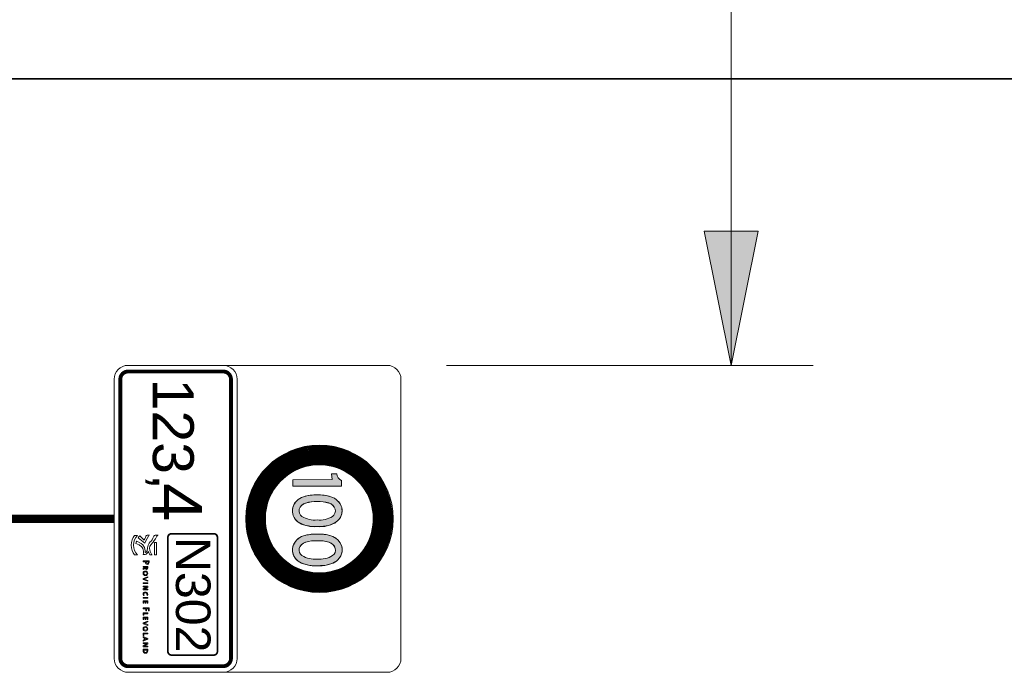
# Model space of a CAD drawing. Header units: metres. Extents: x -699 to 2316, y -1199 to 781.
# Tile 160 of 256: x -8.92 to -6.51, y -89.22 to -87.63. Entities that reach past the tile are written whole.
import ezdxf

# ---------------------------------------------------------------- set-up
doc = ezdxf.new("R2010")
doc.units = ezdxf.units.M
doc.header["$PDMODE"] = 1
for name, color, linetype, lineweight in [('B-WE-VW-VERKEERSTEKEN_BORD-G', 7, 'Continuous', 18), ('N-WE-VH-KANTVERHARDING-G', 210, 'Continuous', 35), ('X-XX-AL-AANPIJLING-M-100', 7, 'Continuous', 18)]:
    doc.layers.add(name, color=color, linetype=linetype, lineweight=lineweight)
doc.styles.add('ariel', font='arial.ttf')
doc.styles.add('NLCS-ISO Standaard', font='NLCS-ISO.ttf')
doc.dimstyles.new('NLCS-M100-T25-Pijl-A', dxfattribs={"dimtxt": 0.25, "dimasz": 0.1875, "dimexe": 0.2, "dimexo": 0.2, "dimgap": 0.06999999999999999, "dimtad": 1, "dimlfac": -1, "dimzin": 0, "dimdsep": 46, "dimtxsty": 'NLCS-ISO Standaard', "dimblk": 'Pijl', "dimblk1": 'Pijl', "dimblk2": 'Pijl', "dimcen": 2.5, "dimdle": 2, "dimclrd": 256, "dimclre": 256, "dimclrt": 256, "dimadec": 0, "dimazin": 0, "dimtfac": 1, "dimtofl": 0, "dimtmove": 0, "dimatfit": 3, "dimldrblk": 'Pijl', "dimfxl": 1, "dimtolj": 1, "dimtzin": 0, "dimlwd": 18, "dimlwe": 18, "dimarcsym": 0})

# ---------------------------------------------------------------- blocks, each defined once
blk = doc.blocks.new('Pijl')
h = blk.add_hatch(color=256)
h.paths.add_polyline_path([(2.220446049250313e-16, 0), (-1.75, 0.352142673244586), (-1.749922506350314, 1.310063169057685e-14)])
h.paths.add_polyline_path([(-1.749922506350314, 1.310063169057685e-14), (-1.749845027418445, -0.3520757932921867), (0, 0)])
for p, q in [((0, 0), (-1.75, 0.352142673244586)), ((-1.75, 0.352142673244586), (-1.749845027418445, -0.3520757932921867)), ((-1.901878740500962, 1.4210854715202e-14), (0, 0)), ((0, 0), (-1.749845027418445, -0.3520757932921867))]:
    blk.add_line(p, q)
blk = doc.blocks.new('*D81')
at = {"layer": 'Defpoints', "color": 0, "transparency": 16777216}
for p in [(-7.178245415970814, -86.97430228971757), (-7.178245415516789, -86.97430228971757), (-8.073072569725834, -88.47430228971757)]:
    blk.add_point(p, dxfattribs=at)
at = {"layer": 'X-XX-AL-AANPIJLING-M-100', "lineweight": 18, "transparency": 16777216}
for p, q in [((-7.178245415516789, -86.97430228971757), (-7.178245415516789, -86.09680228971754)), ((-7.178245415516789, -88.28680228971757), (-7.178245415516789, -87.16180228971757)), ((-7.873072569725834, -88.47430228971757), (-6.978245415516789, -88.47430228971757))]:
    blk.add_line(p, q, dxfattribs=at)
at = {"layer": 'X-XX-AL-AANPIJLING-M-100', "lineweight": 18, "transparency": 16777216, "xscale": 0.1875, "yscale": 0.1875, "zscale": 0.1875}
for p, rotation in [((-7.178245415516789, -86.97430228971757), 90), ((-7.178245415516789, -88.47430228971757), 270)]:
    blk.add_blockref('Pijl', p, dxfattribs=dict(at, rotation=rotation))
at = {"layer": 'X-XX-AL-AANPIJLING-M-100', "transparency": 16777216, "insert": (-7.373245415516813, -86.41680228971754), "char_height": 0.25, "attachment_point": 5, "rotation": 90, "style": 'NLCS-ISO Standaard'}
blk.add_mtext('\\A1;1.50', dxfattribs=at)
blk = doc.blocks.new('Logo_PFL_Contour_HBBORD')
at = {"layer": 'B-WE-VW-VERKEERSTEKEN_BORD-G', "color": 8, "lineweight": 5}
for points in [[(-0.06342718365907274, -0.0162602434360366), (-0.04818596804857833, -0.0162602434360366), (-0.04818596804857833, -0.01382874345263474), (-0.06342718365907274, -0.01382874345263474), (-0.06342718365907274, -0.0162602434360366)], [(0.01753569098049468, -0.02383310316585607), (0.01753569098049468, -0.0261479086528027), (0.02006202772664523, -0.0261479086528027), (0.02006202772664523, -0.02692982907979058), (0.01753569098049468, -0.02692982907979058), (0.01753569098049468, -0.03016442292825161), (0.01656344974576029, -0.03016442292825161), (0.01656344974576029, -0.02302968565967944), (0.02019960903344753, -0.02302968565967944), (0.02019960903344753, -0.02383310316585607), (0.01753569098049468, -0.02383310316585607)], [(-0.01421348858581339, -0.03016442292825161), (-0.01421348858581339, -0.02466804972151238), (-0.0132521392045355, -0.02466804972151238), (-0.0132521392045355, -0.03016442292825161), (-0.01421348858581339, -0.03016442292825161)], [(0.003684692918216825, -0.03016442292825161), (0.003684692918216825, -0.02466804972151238), (0.004646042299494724, -0.02466804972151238), (0.004646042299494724, -0.03016442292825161), (0.003684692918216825, -0.03016442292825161)], [(0.007635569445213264, -0.03016442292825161), (0.007635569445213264, -0.02466804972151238), (0.01074261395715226, -0.02466804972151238), (0.01074261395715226, -0.02541844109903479), (0.008596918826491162, -0.02541844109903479), (0.008596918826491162, -0.02697224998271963), (0.01063713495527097, -0.02697224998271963), (0.01063713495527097, -0.02770143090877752), (0.008596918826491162, -0.02770143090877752), (0.008596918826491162, -0.02939253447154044), (0.01074261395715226, -0.02939253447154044), (0.01074261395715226, -0.03016442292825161), (0.007635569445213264, -0.03016442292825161)], [(0.02257575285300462, -0.03016442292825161), (0.02257575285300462, -0.02466804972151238), (0.02353710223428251, -0.02466804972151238), (0.02353710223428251, -0.02933979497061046), (0.02550336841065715, -0.02933979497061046), (0.02550336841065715, -0.03016442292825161), (0.02257575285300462, -0.03016442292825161)], [(0.02770065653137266, -0.03016442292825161), (0.02770065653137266, -0.02466804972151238), (0.03080770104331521, -0.02466804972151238), (0.03080770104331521, -0.02541844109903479), (0.02866200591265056, -0.02541844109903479), (0.02866200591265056, -0.02697224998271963), (0.03070222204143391, -0.02697224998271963), (0.03070222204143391, -0.02770143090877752), (0.02866200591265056, -0.02770143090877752), (0.02866200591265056, -0.02939253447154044), (0.03080770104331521, -0.02939253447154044), (0.03080770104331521, -0.03016442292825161), (0.02770065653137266, -0.03016442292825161)], [(0.04725841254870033, -0.03016442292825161), (0.04725841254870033, -0.02466804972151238), (0.04821976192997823, -0.02466804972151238), (0.04821976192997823, -0.02933979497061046), (0.05018602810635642, -0.02933979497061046), (0.05018602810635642, -0.03016442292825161), (0.04725841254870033, -0.03016442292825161)], [(0.05589221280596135, -0.03016442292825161), (0.0554588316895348, -0.02901217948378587), (0.05301733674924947, -0.02901217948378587), (0.05258395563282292, -0.03016442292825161), (0.05161171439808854, -0.03016442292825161), (0.0537465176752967, -0.02466804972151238), (0.05484602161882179, -0.02466804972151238), (0.05695961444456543, -0.03016442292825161), (0.05589221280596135, -0.03016442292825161)]]:
    blk.add_lwpolyline(points, dxfattribs=at)
for points, knots in [([(-0.0621237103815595, -0.03897067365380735), (-0.06336299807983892, -0.03873523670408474), (-0.06422988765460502, -0.03844129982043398), (-0.06523806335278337, -0.03813086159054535), (-0.06523806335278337, -0.03813086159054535), (-0.06264960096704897, -0.03348679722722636), (-0.06264960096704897, -0.03348679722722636), (-0.06264960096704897, -0.03348679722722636), (-0.05968787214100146, -0.02777610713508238), (-0.05344172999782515, -0.02784243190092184), (-0.05285217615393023, -0.02784940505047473), (-0.05123874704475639, -0.02796188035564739), (-0.05123874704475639, -0.02796188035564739), (-0.05123874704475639, -0.02796188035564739), (-0.05085152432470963, -0.02519811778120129), (-0.05682556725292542, -0.02491818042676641), (-0.06182544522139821, -0.02468444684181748), (-0.06400139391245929, -0.02164250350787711), (-0.06523457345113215, -0.02043636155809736), (-0.06667619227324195, -0.01902698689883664), (-0.07078040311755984, -0.01722695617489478), (-0.07124960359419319, -0.01703857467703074), (-0.07181648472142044, -0.01682661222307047), (-0.07223074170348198, -0.01621180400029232), (-0.07223074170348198, -0.01557863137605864), (-0.07223074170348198, -0.01557863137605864), (-0.07223074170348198, -0.01207880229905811), (-0.07223074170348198, -0.01207880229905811), (-0.07223074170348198, -0.01271367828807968), (-0.07187142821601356, -0.0131236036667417), (-0.07124786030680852, -0.01339044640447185), (-0.0708580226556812, -0.01358319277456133), (-0.06550841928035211, -0.0165318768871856), (-0.06399528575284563, -0.01787577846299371), (-0.06261384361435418, -0.01910198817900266), (-0.06013701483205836, -0.0224579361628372), (-0.05643747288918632, -0.02245442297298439), (-0.05643747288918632, -0.02245442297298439), (-0.05613833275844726, -0.02245442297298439), (-0.05613833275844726, -0.02245442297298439), (-0.05442112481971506, -0.02245005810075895), (-0.05080704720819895, -0.02110961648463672), (-0.04909681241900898, -0.02022966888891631), (-0.04883430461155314, -0.02010841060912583), (-0.04833545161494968, -0.01988165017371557), (-0.04819504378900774, -0.01938192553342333), (-0.04819504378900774, -0.01938192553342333), (-0.0481932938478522, -0.02162855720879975), (-0.0481932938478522, -0.02162855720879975), (-0.0481932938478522, -0.02222505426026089), (-0.04856917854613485, -0.02229744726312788), (-0.04908547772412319, -0.02252942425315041), (-0.05005265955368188, -0.02302744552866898), (-0.0522748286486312, -0.02402423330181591), (-0.0522748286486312, -0.02402423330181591), (-0.05205941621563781, -0.02410013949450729), (-0.0519547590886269, -0.02414549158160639), (-0.0517925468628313, -0.0242187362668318), (-0.04909768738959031, -0.02554698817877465), (-0.04885872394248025, -0.02801857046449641), (-0.04885872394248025, -0.02801857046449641), (-0.04885872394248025, -0.02801857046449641), (-0.04871307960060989, -0.03016310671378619), (-0.04871307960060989, -0.03016310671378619), (-0.04871307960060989, -0.03016310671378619), (-0.05103031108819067, -0.0296790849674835), (-0.05290275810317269, -0.0296790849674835), (-0.05805787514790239, -0.0296790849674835), (-0.06040475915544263, -0.03491272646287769), (-0.06040475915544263, -0.03491272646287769), (-0.06040475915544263, -0.03491272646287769), (-0.0621237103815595, -0.03897067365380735), (-0.0621237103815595, -0.03897067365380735)], [0, 0, 0, 0, 1, 1, 1, 2, 2, 2, 3, 3, 3, 4, 4, 4, 5, 5, 5, 6, 6, 6, 7, 7, 7, 8, 8, 8, 9, 9, 9, 10, 10, 10, 11, 11, 11, 12, 12, 12, 13, 13, 13, 14, 14, 14, 15, 15, 15, 16, 16, 16, 17, 17, 17, 18, 18, 18, 19, 19, 19, 20, 20, 20, 21, 21, 21, 22, 22, 22, 23, 23, 23, 24, 24, 24, 24]), ([(-0.07168915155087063, -0.03436184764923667), (-0.07168915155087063, -0.03436184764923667), (-0.06609710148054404, -0.02903755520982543), (-0.06609710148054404, -0.02903755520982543), (-0.06609710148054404, -0.02903755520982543), (-0.06929517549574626, -0.02759767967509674), (-0.07134815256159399, -0.02682850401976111), (-0.07188450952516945, -0.02657118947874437), (-0.07222899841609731, -0.02606624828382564), (-0.07222899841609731, -0.02547757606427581), (-0.07222899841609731, -0.02547757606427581), (-0.07222899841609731, -0.02261874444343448), (-0.07222899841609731, -0.02261874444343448), (-0.07222899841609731, -0.0231995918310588), (-0.07189584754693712, -0.02361643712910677), (-0.07134204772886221, -0.02387981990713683), (-0.06716457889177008, -0.02585604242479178), (-0.06245598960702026, -0.02833725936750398), (-0.06245598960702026, -0.02833725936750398), (-0.06245598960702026, -0.02833725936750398), (-0.06933006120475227, -0.03618285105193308), (-0.06933006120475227, -0.03618285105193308), (-0.07012456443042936, -0.0356604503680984), (-0.07089551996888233, -0.03503339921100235), (-0.07168915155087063, -0.03436184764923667)], [0, 0, 0, 0, 1, 1, 1, 2, 2, 2, 3, 3, 3, 4, 4, 4, 5, 5, 5, 6, 6, 6, 7, 7, 7, 8, 8, 8, 8]), ([(-0.03934844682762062, -0.02745837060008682), (-0.03952787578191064, -0.02745837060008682), (-0.03972908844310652, -0.02745837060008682), (-0.03991940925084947, -0.0274371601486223), (-0.03991940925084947, -0.0274371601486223), (-0.03991940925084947, -0.03016442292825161), (-0.03991940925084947, -0.03016442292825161), (-0.03991940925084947, -0.03016442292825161), (-0.04089165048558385, -0.03016442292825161), (-0.04089165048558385, -0.03016442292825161), (-0.04089165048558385, -0.03016442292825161), (-0.04089165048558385, -0.02302968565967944), (-0.04089165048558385, -0.02302968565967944), (-0.04036310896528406, -0.02300876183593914), (-0.03978182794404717, -0.02298755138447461), (-0.03913691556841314, -0.02298755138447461), (-0.03749855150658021, -0.02298755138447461), (-0.03658994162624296, -0.02381189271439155), (-0.03658994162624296, -0.02508022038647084), (-0.03658994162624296, -0.02647552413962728), (-0.03773129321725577, -0.02745837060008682), (-0.03934844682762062, -0.02745837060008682)], [0, 0, 0, 0, 1, 1, 1, 2, 2, 2, 3, 3, 3, 4, 4, 4, 5, 5, 5, 6, 6, 6, 7, 7, 7, 7]), ([(-0.03924296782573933, -0.02379068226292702), (-0.03950723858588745, -0.02379068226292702), (-0.03971819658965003, -0.02379068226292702), (-0.03991940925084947, -0.02380128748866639), (-0.03991940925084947, -0.02380128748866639), (-0.03991940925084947, -0.02661281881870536), (-0.03991940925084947, -0.02661281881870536), (-0.03973940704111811, -0.02664463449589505), (-0.03953876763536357, -0.02665523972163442), (-0.03933755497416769, -0.02665523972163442), (-0.03828104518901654, -0.02664463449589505), (-0.03760460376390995, -0.02607367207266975), (-0.03760460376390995, -0.02517538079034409), (-0.03760460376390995, -0.0242876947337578), (-0.03812225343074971, -0.02379068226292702), (-0.03924296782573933, -0.02379068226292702)], [0, 0, 0, 0, 1, 1, 1, 2, 2, 2, 3, 3, 3, 4, 4, 4, 5, 5, 5, 5]), ([(-0.03152924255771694, -0.03016442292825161), (-0.03152924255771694, -0.03016442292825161), (-0.03329429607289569, -0.02780719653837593), (-0.03329429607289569, -0.02780719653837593), (-0.03329429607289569, -0.02780719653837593), (-0.03333671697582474, -0.02780719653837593), (-0.03333671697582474, -0.02780719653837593), (-0.03333671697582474, -0.02780719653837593), (-0.03333671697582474, -0.03016442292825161), (-0.03333671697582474, -0.03016442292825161), (-0.03333671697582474, -0.03016442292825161), (-0.03429806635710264, -0.03016442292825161), (-0.03429806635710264, -0.03016442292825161), (-0.03429806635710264, -0.03016442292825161), (-0.03429806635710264, -0.02466804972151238), (-0.03429806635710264, -0.02466804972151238), (-0.03393920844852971, -0.02464683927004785), (-0.03331550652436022, -0.02463623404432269), (-0.03266027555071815, -0.02463623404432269), (-0.03138134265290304, -0.02463623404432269), (-0.03064126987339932, -0.02514356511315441), (-0.03064126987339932, -0.0261160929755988), (-0.03064126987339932, -0.02704619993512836), (-0.03133892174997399, -0.0275956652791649), (-0.0322899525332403, -0.02769082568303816), (-0.03215294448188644, -0.02783901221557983), (-0.03199415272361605, -0.02805025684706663), (-0.03181472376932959, -0.0282721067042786), (-0.03181472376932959, -0.0282721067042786), (-0.03032425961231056, -0.03016442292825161), (-0.03032425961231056, -0.03016442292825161), (-0.03032425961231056, -0.03016442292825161), (-0.03152924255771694, -0.03016442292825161), (-0.03152924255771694, -0.03016442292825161)], [0, 0, 0, 0, 1, 1, 1, 2, 2, 2, 3, 3, 3, 4, 4, 4, 5, 5, 5, 6, 6, 6, 7, 7, 7, 8, 8, 8, 9, 9, 9, 10, 10, 10, 11, 11, 11, 11]), ([(-0.03278696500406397, -0.02537630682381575), (-0.03301913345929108, -0.02537630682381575), (-0.03317792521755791, -0.0253866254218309), (-0.03333671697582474, -0.02540783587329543), (-0.03333671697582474, -0.02540783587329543), (-0.03333671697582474, -0.02713075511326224), (-0.03333671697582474, -0.02713075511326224), (-0.03316760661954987, -0.02714136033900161), (-0.03295607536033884, -0.02715196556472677), (-0.03275543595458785, -0.02715196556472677), (-0.03208931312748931, -0.02715196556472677), (-0.03165593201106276, -0.02678192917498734), (-0.03165593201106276, -0.02621125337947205), (-0.03165593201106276, -0.02565089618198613), (-0.03208931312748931, -0.02537630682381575), (-0.03278696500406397, -0.02537630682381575)], [0, 0, 0, 0, 1, 1, 1, 2, 2, 2, 3, 3, 3, 4, 4, 4, 5, 5, 5, 5]), ([(-0.02586605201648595, -0.03024869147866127), (-0.02765231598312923, -0.03024869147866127), (-0.02848697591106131, -0.02909673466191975), (-0.02848697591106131, -0.02746897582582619), (-0.02848697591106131, -0.02565089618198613), (-0.02719772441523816, -0.02458349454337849), (-0.02569694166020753, -0.02458349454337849), (-0.02407978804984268, -0.02458349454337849), (-0.02304391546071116, -0.02554541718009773), (-0.02304391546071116, -0.02736321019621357), (-0.02304391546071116, -0.02920221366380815), (-0.02431252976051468, -0.03024869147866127), (-0.02586605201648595, -0.03024869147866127)], [0, 0, 0, 0, 1, 1, 1, 2, 2, 2, 3, 3, 3, 4, 4, 4, 4]), ([(-0.0257708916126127, -0.02540783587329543), (-0.02666918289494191, -0.02540783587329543), (-0.02746199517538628, -0.02609488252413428), (-0.02746199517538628, -0.0273844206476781), (-0.02746199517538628, -0.02850484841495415), (-0.02700740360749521, -0.02941374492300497), (-0.02580242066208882, -0.02941374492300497), (-0.02484049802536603, -0.02941374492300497), (-0.02407978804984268, -0.02875851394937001), (-0.02407978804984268, -0.02744776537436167), (-0.02407978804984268, -0.0261160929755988), (-0.02473501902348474, -0.02540783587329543), (-0.0257708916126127, -0.02540783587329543)], [0, 0, 0, 0, 1, 1, 1, 2, 2, 2, 3, 3, 3, 4, 4, 4, 4]), ([(-0.01835411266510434, -0.03016442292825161), (-0.01835411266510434, -0.03016442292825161), (-0.01945304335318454, -0.03016442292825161), (-0.01945304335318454, -0.03016442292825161), (-0.01945304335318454, -0.03016442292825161), (-0.0215884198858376, -0.02466804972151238), (-0.0215884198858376, -0.02466804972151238), (-0.0215884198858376, -0.02466804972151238), (-0.02052044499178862, -0.02466804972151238), (-0.02052044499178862, -0.02466804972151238), (-0.02052044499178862, -0.02466804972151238), (-0.01935788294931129, -0.02773324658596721), (-0.01935788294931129, -0.02773324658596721), (-0.01917845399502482, -0.02818755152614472), (-0.01901966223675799, -0.02866335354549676), (-0.01889297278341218, -0.02913886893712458), (-0.01889297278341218, -0.02913886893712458), (-0.01888265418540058, -0.02913886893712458), (-0.01888265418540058, -0.02913886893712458), (-0.01873475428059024, -0.02867395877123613), (-0.01858628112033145, -0.02818755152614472), (-0.01841717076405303, -0.02776477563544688), (-0.01841717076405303, -0.02776477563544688), (-0.0172018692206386, -0.02466804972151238), (-0.0172018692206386, -0.02466804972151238), (-0.0172018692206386, -0.02466804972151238), (-0.0161975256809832, -0.02466804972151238), (-0.0161975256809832, -0.02466804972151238), (-0.0161975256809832, -0.02466804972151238), (-0.01835411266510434, -0.03016442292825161), (-0.01835411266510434, -0.03016442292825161)], [0, 0, 0, 0, 1, 1, 1, 2, 2, 2, 3, 3, 3, 4, 4, 4, 5, 5, 5, 6, 6, 6, 7, 7, 7, 8, 8, 8, 9, 9, 9, 10, 10, 10, 10]), ([(-0.006690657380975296, -0.03016442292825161), (-0.006690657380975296, -0.03016442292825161), (-0.008761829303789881, -0.02694043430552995), (-0.008761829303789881, -0.02694043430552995), (-0.00898367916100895, -0.026602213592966), (-0.009206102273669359, -0.0262006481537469), (-0.009364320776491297, -0.02586242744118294), (-0.009364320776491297, -0.02586242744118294), (-0.009375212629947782, -0.02586242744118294), (-0.009375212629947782, -0.02586242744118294), (-0.009354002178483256, -0.02621125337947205), (-0.00933279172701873, -0.02658100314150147), (-0.00933279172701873, -0.02717288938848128), (-0.00933279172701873, -0.02717288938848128), (-0.00933279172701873, -0.03016442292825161), (-0.00933279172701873, -0.03016442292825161), (-0.00933279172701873, -0.03016442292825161), (-0.01026261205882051, -0.03016442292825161), (-0.01026261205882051, -0.03016442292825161), (-0.01026261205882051, -0.03016442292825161), (-0.01026261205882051, -0.02466804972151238), (-0.01026261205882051, -0.02466804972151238), (-0.01026261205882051, -0.02466804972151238), (-0.008994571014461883, -0.02466804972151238), (-0.008994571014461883, -0.02466804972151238), (-0.008994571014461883, -0.02466804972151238), (-0.006954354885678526, -0.02783901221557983), (-0.006954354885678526, -0.02783901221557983), (-0.006722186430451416, -0.02818755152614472), (-0.006500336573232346, -0.02856819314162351), (-0.006310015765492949, -0.02893794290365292), (-0.006310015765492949, -0.02893794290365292), (-0.006299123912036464, -0.02893794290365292), (-0.006299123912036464, -0.02893794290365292), (-0.006331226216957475, -0.02857879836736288), (-0.006341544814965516, -0.02798691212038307), (-0.006341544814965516, -0.02717288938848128), (-0.006341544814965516, -0.02717288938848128), (-0.006352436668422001, -0.02466804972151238), (-0.006352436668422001, -0.02466804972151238), (-0.006352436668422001, -0.02466804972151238), (-0.005411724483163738, -0.02466804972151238), (-0.005411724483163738, -0.02466804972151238), (-0.005411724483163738, -0.02466804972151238), (-0.005411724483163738, -0.03016442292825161), (-0.005411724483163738, -0.03016442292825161), (-0.005411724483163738, -0.03016442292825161), (-0.006690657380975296, -0.03016442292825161), (-0.006690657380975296, -0.03016442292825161)], [0, 0, 0, 0, 1, 1, 1, 2, 2, 2, 3, 3, 3, 4, 4, 4, 5, 5, 5, 6, 6, 6, 7, 7, 7, 8, 8, 8, 9, 9, 9, 10, 10, 10, 11, 11, 11, 12, 12, 12, 13, 13, 13, 14, 14, 14, 15, 15, 15, 16, 16, 16, 16]), ([(-0.0002558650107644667, -0.03023837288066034), (-0.002020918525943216, -0.03023837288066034), (-0.002940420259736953, -0.02921281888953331), (-0.002940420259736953, -0.02753232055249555), (-0.002940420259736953, -0.0259575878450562), (-0.002052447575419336, -0.02459409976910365), (-2.312330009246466e-05, -0.02459409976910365), (0.0003678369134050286, -0.02459409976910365), (0.0008224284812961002, -0.02464683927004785), (0.001203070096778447, -0.02475260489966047), (0.001203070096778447, -0.02475260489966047), (0.001107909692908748, -0.02560876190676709), (0.001107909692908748, -0.02560876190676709), (0.0006951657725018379, -0.02548178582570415), (0.0002829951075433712, -0.02540783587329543), (-0.0001182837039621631, -0.02540783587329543), (-0.001312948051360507, -0.02540783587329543), (-0.001915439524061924, -0.02628520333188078), (-0.001915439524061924, -0.0274371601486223), (-0.001915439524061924, -0.02870548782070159), (-0.001249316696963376, -0.02939253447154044), (-5.522560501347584e-05, -0.02939253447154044), (0.0003781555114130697, -0.02939253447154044), (0.0008327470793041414, -0.02928676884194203), (0.001170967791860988, -0.02912826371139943), (0.001170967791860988, -0.02912826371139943), (0.001255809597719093, -0.02997381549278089), (0.001255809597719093, -0.02997381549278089), (0.0008115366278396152, -0.03014321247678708), (0.0002938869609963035, -0.03023837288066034), (-0.0002558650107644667, -0.03023837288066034)], [0, 0, 0, 0, 1, 1, 1, 2, 2, 2, 3, 3, 3, 4, 4, 4, 5, 5, 5, 6, 6, 6, 7, 7, 7, 8, 8, 8, 9, 9, 9, 10, 10, 10, 10]), ([(0.03578470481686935, -0.03016442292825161), (0.03578470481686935, -0.03016442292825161), (0.0346857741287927, -0.03016442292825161), (0.0346857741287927, -0.03016442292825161), (0.0346857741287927, -0.03016442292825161), (0.03255039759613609, -0.02466804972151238), (0.03255039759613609, -0.02466804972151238), (0.03255039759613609, -0.02466804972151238), (0.03361837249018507, -0.02466804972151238), (0.03361837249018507, -0.02466804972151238), (0.03361837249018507, -0.02466804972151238), (0.0347809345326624, -0.02773324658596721), (0.0347809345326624, -0.02773324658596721), (0.03496036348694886, -0.02818755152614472), (0.03511915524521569, -0.02866335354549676), (0.03524584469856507, -0.02913886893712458), (0.03524584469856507, -0.02913886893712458), (0.03525616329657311, -0.02913886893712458), (0.03525616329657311, -0.02913886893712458), (0.03540463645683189, -0.02867395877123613), (0.03555253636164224, -0.02818755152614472), (0.03572164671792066, -0.02776477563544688), (0.03572164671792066, -0.02776477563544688), (0.03693694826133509, -0.02466804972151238), (0.03693694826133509, -0.02466804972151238), (0.03693694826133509, -0.02466804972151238), (0.03794071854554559, -0.02466804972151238), (0.03794071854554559, -0.02466804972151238), (0.03794071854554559, -0.02466804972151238), (0.03578470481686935, -0.03016442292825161), (0.03578470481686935, -0.03016442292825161)], [0, 0, 0, 0, 1, 1, 1, 2, 2, 2, 3, 3, 3, 4, 4, 4, 5, 5, 5, 6, 6, 6, 7, 7, 7, 8, 8, 8, 9, 9, 9, 10, 10, 10, 10]), ([(0.04200739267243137, -0.03024869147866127), (0.04022112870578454, -0.03024869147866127), (0.03938646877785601, -0.02909673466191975), (0.03938646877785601, -0.02746897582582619), (0.03938646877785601, -0.02565089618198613), (0.04067572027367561, -0.02458349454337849), (0.04217650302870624, -0.02458349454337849), (0.04379365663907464, -0.02458349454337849), (0.0448295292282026, -0.02554541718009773), (0.0448295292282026, -0.02736321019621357), (0.0448295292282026, -0.02920221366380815), (0.04356091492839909, -0.03024869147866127), (0.04200739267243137, -0.03024869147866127)], [0, 0, 0, 0, 1, 1, 1, 2, 2, 2, 3, 3, 3, 4, 4, 4, 4]), ([(0.04210255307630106, -0.02540783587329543), (0.04120426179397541, -0.02540783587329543), (0.04041144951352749, -0.02609488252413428), (0.04041144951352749, -0.0273844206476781), (0.04041144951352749, -0.02850484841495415), (0.04086604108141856, -0.02941374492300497), (0.04207102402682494, -0.02941374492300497), (0.04303294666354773, -0.02941374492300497), (0.04379365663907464, -0.02875851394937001), (0.04379365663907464, -0.02744776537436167), (0.04379365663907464, -0.0261160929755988), (0.04313842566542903, -0.02540783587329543), (0.04210255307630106, -0.02540783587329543)], [0, 0, 0, 0, 1, 1, 1, 2, 2, 2, 3, 3, 3, 4, 4, 4, 4]), ([(0.05454964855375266, -0.02658100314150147), (0.05443327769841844, -0.02627459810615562), (0.05432779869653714, -0.02593637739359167), (0.05424353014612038, -0.02567210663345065), (0.05424353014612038, -0.02567210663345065), (0.05423263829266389, -0.02567210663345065), (0.05423263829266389, -0.02567210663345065), (0.05416958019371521, -0.02594698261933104), (0.05406352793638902, -0.02626399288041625), (0.05394715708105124, -0.02657039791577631), (0.05394715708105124, -0.02657039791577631), (0.0532707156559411, -0.02830392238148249), (0.0532707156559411, -0.02830392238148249), (0.0532707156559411, -0.02830392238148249), (0.05521577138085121, -0.02830392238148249), (0.05521577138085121, -0.02830392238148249), (0.05521577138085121, -0.02830392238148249), (0.05454964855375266, -0.02658100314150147), (0.05454964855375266, -0.02658100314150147)], [0, 0, 0, 0, 1, 1, 1, 2, 2, 2, 3, 3, 3, 4, 4, 4, 5, 5, 5, 6, 6, 6, 6]), ([(0.06271739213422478, -0.03016442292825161), (0.06271739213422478, -0.03016442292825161), (0.0606462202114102, -0.02694043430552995), (0.0606462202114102, -0.02694043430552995), (0.06042379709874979, -0.026602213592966), (0.06020194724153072, -0.0262006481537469), (0.06004372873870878, -0.02586242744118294), (0.06004372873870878, -0.02586242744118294), (0.06003283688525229, -0.02586242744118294), (0.06003283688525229, -0.02586242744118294), (0.06005404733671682, -0.02621125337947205), (0.0600752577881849, -0.02658100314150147), (0.0600752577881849, -0.02717288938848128), (0.0600752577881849, -0.02717288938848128), (0.0600752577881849, -0.03016442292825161), (0.0600752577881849, -0.03016442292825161), (0.0600752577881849, -0.03016442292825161), (0.05914543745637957, -0.03016442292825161), (0.05914543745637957, -0.03016442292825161), (0.05914543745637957, -0.03016442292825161), (0.05914543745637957, -0.02466804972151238), (0.05914543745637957, -0.02466804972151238), (0.05914543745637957, -0.02466804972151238), (0.06041347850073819, -0.02466804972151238), (0.06041347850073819, -0.02466804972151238), (0.06041347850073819, -0.02466804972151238), (0.06245312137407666, -0.02783901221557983), (0.06245312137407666, -0.02783901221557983), (0.06268586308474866, -0.02818755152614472), (0.06290771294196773, -0.02856819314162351), (0.06309803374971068, -0.02893794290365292), (0.06309803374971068, -0.02893794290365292), (0.06310892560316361, -0.02893794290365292), (0.06310892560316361, -0.02893794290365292), (0.0630768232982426, -0.02857879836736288), (0.06306650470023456, -0.02798691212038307), (0.06306650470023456, -0.02717288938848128), (0.06306650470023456, -0.02717288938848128), (0.06305561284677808, -0.02466804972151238), (0.06305561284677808, -0.02466804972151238), (0.06305561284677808, -0.02466804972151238), (0.06399632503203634, -0.02466804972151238), (0.06399632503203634, -0.02466804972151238), (0.06399632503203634, -0.02466804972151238), (0.06399632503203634, -0.03016442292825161), (0.06399632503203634, -0.03016442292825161), (0.06399632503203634, -0.03016442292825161), (0.06271739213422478, -0.03016442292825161), (0.06271739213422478, -0.03016442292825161)], [0, 0, 0, 0, 1, 1, 1, 2, 2, 2, 3, 3, 3, 4, 4, 4, 5, 5, 5, 6, 6, 6, 7, 7, 7, 8, 8, 8, 9, 9, 9, 10, 10, 10, 11, 11, 11, 12, 12, 12, 13, 13, 13, 14, 14, 14, 15, 15, 15, 16, 16, 16, 16]), ([(0.06859096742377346, -0.03019595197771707), (0.06793573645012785, -0.03019595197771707), (0.06743872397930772, -0.03017474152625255), (0.06699502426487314, -0.03016442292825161), (0.06699502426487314, -0.03016442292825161), (0.06699502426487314, -0.02466804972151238), (0.06699502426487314, -0.02466804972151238), (0.06745993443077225, -0.02466804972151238), (0.06825274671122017, -0.02464683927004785), (0.06887587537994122, -0.02464683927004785), (0.07068334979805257, -0.02464683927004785), (0.07182470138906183, -0.02543965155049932), (0.07182470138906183, -0.02734199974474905), (0.07182470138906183, -0.0292973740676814), (0.07044028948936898, -0.03019595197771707), (0.06859096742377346, -0.03019595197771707)], [0, 0, 0, 0, 1, 1, 1, 2, 2, 2, 3, 3, 3, 4, 4, 4, 5, 5, 5, 5]), ([(0.06873886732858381, -0.02541844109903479), (0.0685061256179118, -0.02541844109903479), (0.06819943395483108, -0.02542904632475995), (0.06795637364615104, -0.02543965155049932), (0.06795637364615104, -0.02543965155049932), (0.06795637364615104, -0.02936100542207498), (0.06795637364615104, -0.02936100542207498), (0.0681254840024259, -0.02938192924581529), (0.06845338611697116, -0.02939253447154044), (0.06869644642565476, -0.02939253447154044), (0.0699438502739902, -0.02939253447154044), (0.0708100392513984, -0.02876883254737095), (0.0708100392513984, -0.02739502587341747), (0.0708100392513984, -0.02608427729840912), (0.07011296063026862, -0.02541844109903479), (0.06873886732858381, -0.02541844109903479)], [0, 0, 0, 0, 1, 1, 1, 2, 2, 2, 3, 3, 3, 4, 4, 4, 5, 5, 5, 5]), ([(-0.07214134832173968, -0.04062857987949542), (-0.06873309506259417, -0.04326155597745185), (-0.06482249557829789, -0.044837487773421), (-0.06021768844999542, -0.044837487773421), (-0.05567479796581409, -0.044837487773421), (-0.05164995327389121, -0.04323366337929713), (-0.04826350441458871, -0.04065998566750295), (-0.04826350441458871, -0.04065998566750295), (-0.04826350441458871, -0.03705550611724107), (-0.04826350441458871, -0.03705550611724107), (-0.05137785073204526, -0.04022482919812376), (-0.05541490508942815, -0.04187837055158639), (-0.06021768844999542, -0.04187837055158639), (-0.06511639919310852, -0.04187837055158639), (-0.06851506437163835, -0.04022046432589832), (-0.07214134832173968, -0.0370433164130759), (-0.07214134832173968, -0.0370433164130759), (-0.07214134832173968, -0.04062857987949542), (-0.07214134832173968, -0.04062857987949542)], [0, 0, 0, 0, 1, 1, 1, 2, 2, 2, 3, 3, 3, 4, 4, 4, 5, 5, 5, 6, 6, 6, 6])]:
    blk.add_open_spline(points, degree=3, knots=knots, dxfattribs=at)

msp = doc.modelspace()

# ---------------------------------------------------------------- hatches: boundary and pattern name
at = {"layer": 'B-WE-VW-VERKEERSTEKEN_BORD-G', "lineweight": 5}
h = msp.add_hatch(color=8, dxfattribs=at)
edge = h.paths.add_edge_path()
edge.add_arc((-8.186283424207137, -88.99637397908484), 0.1100345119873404, 73.74499954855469, 91.32966226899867, ccw=False)
edge.add_arc((-8.166801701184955, -88.9284370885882), 0.03936143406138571, 16.47322139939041, 73.28871833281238, ccw=False)
edge.add_arc((-8.161888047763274, -88.92505719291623), 0.03374168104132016, -54.362371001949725, 13.333941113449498, ccw=False)
edge.add_arc((-8.182368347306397, -88.88920751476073), 0.07493060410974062, -94.85505346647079, -57.608788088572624, ccw=False)
edge.add_arc((-8.195295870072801, -88.88922863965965), 0.0749306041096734, -122.20395840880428, -84.95769303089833, ccw=False)
edge.add_arc((-8.21565889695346, -88.92514505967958), 0.03374168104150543, 166.8533123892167, 234.5496245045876, ccw=False)
edge.add_arc((-8.210734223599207, -88.92850887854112), 0.03936143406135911, 106.8985351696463, 163.7140321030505, ccw=False)
edge.add_arc((-8.191030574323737, -88.9963817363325), 0.1100345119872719, 88.85759123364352, 106.44225395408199, ccw=False)
edge = h.paths.add_edge_path(flags=16)
edge.add_arc((-8.186283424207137, -88.99637397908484), 0.09378741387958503, 73.78819199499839, 91.54382707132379, ccw=False)
edge.add_arc((-8.166801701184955, -88.9284370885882), 0.02311433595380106, 17.611575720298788, 73.14324999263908, ccw=False)
edge.add_arc((-8.161888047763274, -88.92505719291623), 0.01749458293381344, -53.00905657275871, 11.92068022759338, ccw=False)
edge.add_arc((-8.182368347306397, -88.88920751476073), 0.05868350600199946, -96.23012135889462, -58.10462343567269, ccw=False)
edge.add_arc((-8.195295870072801, -88.88922863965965), 0.05868350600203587, -121.70812306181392, -83.58262513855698, ccw=False)
edge.add_arc((-8.21565889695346, -88.92514505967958), 0.0174945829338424, 168.266573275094, 233.1963100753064, ccw=False)
edge.add_arc((-8.210734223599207, -88.92850887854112), 0.0231143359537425, 107.0440035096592, 162.5756777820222, ccw=False)
edge.add_arc((-8.191030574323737, -88.9963817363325), 0.09378741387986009, 88.6434264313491, 106.39906150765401, ccw=False)
h.paths.add_polyline_path([(-8.249563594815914, -88.82965806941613), (-8.2493496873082, -88.82570438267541), (-8.248693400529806, -88.8218996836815), (-8.247596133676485, -88.81824397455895), (-8.246057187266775, -88.81473725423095), (-8.244076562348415, -88.8113788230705), (-8.241654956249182, -88.8081700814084), (-8.238790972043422, -88.80510962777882), (-8.23548600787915, -88.80219816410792), (-8.231674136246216, -88.79953772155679), (-8.227290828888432, -88.7972303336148), (-8.222336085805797, -88.79527600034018), (-8.21681060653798, -88.79367472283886), (-8.210712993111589, -88.79242579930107), (-8.204044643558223, -88.79152993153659), (-8.196804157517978, -88.79098781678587), (-8.18899293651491, -88.7907980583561), (-8.181181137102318, -88.79096228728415), (-8.173939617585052, -88.79148073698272), (-8.167269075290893, -88.79235480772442), (-8.161168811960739, -88.79358379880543), (-8.155639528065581, -88.79516701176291), (-8.150680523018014, -88.79710514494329), (-8.146292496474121, -88.79939819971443), (-8.142474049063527, -88.80204617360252), (-8.139162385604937, -88.80494682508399), (-8.136290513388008, -88.80799790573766), (-8.133859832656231, -88.81119871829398), (-8.13186964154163, -88.81455066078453), (-8.130320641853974, -88.81805233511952), (-8.129212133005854, -88.82170443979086), (-8.128544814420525, -88.82550697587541), (-8.128317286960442, -88.82945994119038), (-8.128531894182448, -88.83341362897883), (-8.129186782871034, -88.83721762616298), (-8.130283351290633, -88.8408726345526), (-8.131820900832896, -88.84437795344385), (-8.13380012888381, -88.84773498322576), (-8.136220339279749, -88.85094162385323), (-8.139082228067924, -88.85399997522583), (-8.14238439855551, -88.85690863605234), (-8.146194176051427, -88.85956627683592), (-8.150574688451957, -88.86187156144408), (-8.155527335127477, -88.8638244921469), (-8.161051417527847, -88.86542436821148), (-8.167147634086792, -88.86667189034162), (-8.173815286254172, -88.8675663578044), (-8.181055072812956, -88.86810847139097), (-8.188866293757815, -88.86829822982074), (-8.196678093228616, -88.86813400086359), (-8.20392031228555, -88.86761555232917), (-8.21059155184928, -88.86674288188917), (-8.216693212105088, -88.8655152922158), (-8.222223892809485, -88.86393348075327), (-8.227184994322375, -88.8619967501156), (-8.231575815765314, -88.85970579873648), (-8.235396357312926, -88.85706062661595), (-8.238710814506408, -88.85416277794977), (-8.241584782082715, -88.85111379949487), (-8.244016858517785, -88.84791508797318), (-8.246008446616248, -88.84456454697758), (-8.247558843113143, -88.84106427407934), (-8.248668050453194, -88.83741287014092), (-8.249336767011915, -88.83361103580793)])
edge = h.paths.add_edge_path(flags=16)
edge.add_arc((-8.18643959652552, -88.9008029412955), 0.09378741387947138, 73.788191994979, 91.54382707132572, ccw=False)
edge.add_arc((-8.166957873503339, -88.83286605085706), 0.0231143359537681, 17.611575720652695, 73.1432499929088, ccw=False)
edge.add_arc((-8.16204422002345, -88.8294861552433), 0.01749458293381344, -53.00905657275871, 11.92068022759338, ccw=False)
edge.add_arc((-8.182524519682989, -88.7936364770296), 0.05868350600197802, -96.2301213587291, -58.104623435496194, ccw=False)
edge.add_arc((-8.195452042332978, -88.79365760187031), 0.05868350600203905, -121.70812306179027, -83.58262513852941, ccw=False)
edge.add_arc((-8.215815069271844, -88.82957402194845), 0.0174945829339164, 168.2665732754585, 233.196310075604, ccw=False)
edge.add_arc((-8.210890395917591, -88.83293784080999), 0.02311433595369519, 107.04400350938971, 162.57567778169, ccw=False)
edge.add_arc((-8.191186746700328, -88.90081069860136), 0.09378741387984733, 88.64342643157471, 106.39906150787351, ccw=False)
edge = h.paths.add_edge_path()
edge.add_line((-8.248157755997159, -88.75368537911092), (-8.248131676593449, -88.76964489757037))
edge.add_line((-8.248131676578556, -88.76964489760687), (-8.12937797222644, -88.76945084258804))
edge.add_line((-8.12937797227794, -88.7694508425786), (-8.129400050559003, -88.75593985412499))
edge.add_arc((-8.122498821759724, -88.73906529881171), 0.01823122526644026, 180.1173623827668, 247.75678908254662, ccw=False)
edge.add_line((-8.140730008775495, -88.7391026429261), (-8.153781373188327, -88.73912397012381))
edge.add_line((-8.153781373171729, -88.73912397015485), (-8.152402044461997, -88.75352890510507))
edge.add_line((-8.15240204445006, -88.75352890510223), (-8.248157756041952, -88.75368537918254))

# ---------------------------------------------------------------- linework, layer by layer
at = {"layer": 'B-WE-VW-VERKEERSTEKEN_BORD-G', "color": 8, "lineweight": 5}
msp.add_lwpolyline([(-8.41841207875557, -89.22430228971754, 0.4142135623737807), (-8.384551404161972, -89.19044161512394), (-8.384551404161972, -88.50816296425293, 0.4142135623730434), (-8.418412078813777, -88.47430228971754), (-8.65069072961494, -88.47430228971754, 0.4142135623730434), (-8.68455140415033, -88.50816296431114), (-8.684551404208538, -89.19044161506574, 0.4142135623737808), (-8.65069072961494, -89.22430228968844)], format="xyb", close=True, dxfattribs=at)
at = {"layer": 'B-WE-VW-VERKEERSTEKEN_BORD-G', "color": 8, "lineweight": 5, "flags": 128}
for points in [[(-8.018412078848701, -89.22430228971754, 0.4142135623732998), (-7.984551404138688, -89.19044161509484), (-7.984551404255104, -88.50816296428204, 0.4142135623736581), (-8.018412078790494, -88.47430228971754), (-8.418412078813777, -88.47430228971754, -0.4142135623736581), (-8.384551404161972, -88.50816296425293), (-8.384551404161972, -89.19044161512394, -0.4142135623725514), (-8.41841207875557, -89.22430228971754)], [(-8.248131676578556, -88.76964489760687), (-8.248157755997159, -88.75368537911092), (-8.15240204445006, -88.75352890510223), (-8.153781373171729, -88.73912397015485), (-8.140730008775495, -88.7391026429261, 0.3040111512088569), (-8.12940005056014, -88.75593985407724), (-8.12937797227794, -88.7694508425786)], [(-8.248157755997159, -88.75368537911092), (-8.248131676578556, -88.76964489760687), (-8.12937797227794, -88.7694508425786), (-8.12940005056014, -88.75593985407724, -0.3040111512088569), (-8.140730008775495, -88.7391026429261), (-8.153781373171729, -88.73912397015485), (-8.15240204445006, -88.75352890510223)], [(-8.235385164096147, -88.85706060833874, -0.3042823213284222), (-8.248672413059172, -88.82189964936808, -0.2531108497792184), (-8.222331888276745, -88.79527599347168, -0.07687848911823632), (-8.18899293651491, -88.7907980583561, -0.07687848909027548), (-8.155639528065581, -88.79516701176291, -0.2531108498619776), (-8.129212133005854, -88.82170443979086, -0.3042823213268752), (-8.14238439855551, -88.85690863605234, -0.1639635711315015), (-8.188866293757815, -88.86829822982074, -0.1639635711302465)], [(-8.18899293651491, -88.7907980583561, -0.07687848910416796), (-8.155639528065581, -88.79516701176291, -0.2531108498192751), (-8.129212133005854, -88.82170443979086, -0.3042823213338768), (-8.14238439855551, -88.85690863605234, -0.1639635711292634), (-8.188866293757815, -88.86829822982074, -0.1639635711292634), (-8.23538516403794, -88.85706060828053, -0.3042823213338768), (-8.248672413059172, -88.82189964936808, -0.2531108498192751), (-8.222331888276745, -88.79527599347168, -0.07687848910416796)], [(-8.22629563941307, -88.84358180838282, -0.2911408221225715), (-8.232944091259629, -88.82601634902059, -0.2550985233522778), (-8.21700220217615, -88.81064617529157, -0.0757774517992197), (-8.188966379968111, -88.80704957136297, -0.07577745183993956), (-8.160918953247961, -88.81055452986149, -0.2550985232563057), (-8.144926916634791, -88.82587252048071, -0.2911408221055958), (-8.151517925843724, -88.84345961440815, -0.1679055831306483), (-8.188892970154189, -88.85197340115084, -0.1679055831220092)], [(-8.188966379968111, -88.80704957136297, -0.07762894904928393), (-8.160255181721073, -88.8107448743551, -0.2471586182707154), (-8.144926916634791, -88.82587252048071, -0.291140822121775), (-8.151517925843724, -88.84345961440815, -0.1679055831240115), (-8.188892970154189, -88.85197340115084, -0.1679055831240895), (-8.22629563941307, -88.84358180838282, -0.2911408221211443), (-8.232944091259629, -88.82601634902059, -0.2471586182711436), (-8.217665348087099, -88.81083868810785, -0.07762894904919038)], [(-8.235228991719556, -88.95263164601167, -0.3042823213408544), (-8.248516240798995, -88.91747068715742, -0.2531108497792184), (-8.222175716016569, -88.89084703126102, -0.07687848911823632), (-8.188836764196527, -88.88636909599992, -0.07687848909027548), (-8.155483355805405, -88.89073804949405, -0.2531108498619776), (-8.129055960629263, -88.917275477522, -0.3042823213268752), (-8.142228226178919, -88.95247967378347, -0.1639635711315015), (-8.188710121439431, -88.96386926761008, -0.1639635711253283)], [(-8.188836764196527, -88.88636909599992, -0.07687848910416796), (-8.155483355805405, -88.89073804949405, -0.2531108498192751), (-8.129055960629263, -88.917275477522, -0.3042823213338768), (-8.142228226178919, -88.95247967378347, -0.1639635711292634), (-8.188710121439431, -88.96386926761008, -0.1639635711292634), (-8.235228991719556, -88.95263164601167, -0.3042823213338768), (-8.248516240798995, -88.91747068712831, -0.2531108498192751), (-8.222175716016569, -88.89084703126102, -0.07687848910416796)], [(-8.226139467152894, -88.93915284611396, -0.2911408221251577), (-8.232787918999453, -88.92158738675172, -0.2550985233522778), (-8.216846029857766, -88.9062172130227, -0.0757774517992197), (-8.188810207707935, -88.90262060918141, -0.07577745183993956), (-8.16076278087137, -88.90612556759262, -0.2550985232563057), (-8.144770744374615, -88.92144355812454, -0.2911408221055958), (-8.151361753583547, -88.93903065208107, -0.1679055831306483), (-8.188736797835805, -88.94754443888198, -0.1679055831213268)], [(-8.188810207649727, -88.9026206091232, -0.07762894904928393), (-8.160099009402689, -88.90631591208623, -0.2471586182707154), (-8.144770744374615, -88.92144355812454, -0.291140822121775), (-8.151361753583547, -88.93903065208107, -0.1679055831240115), (-8.188736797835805, -88.94754443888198, -0.1679055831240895), (-8.226139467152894, -88.93915284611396, -0.2911408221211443), (-8.232787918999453, -88.92158738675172, -0.2471586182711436), (-8.217509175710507, -88.90640972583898, -0.07762894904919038)]]:
    msp.add_lwpolyline(points, format="xyb", close=True, dxfattribs=at)
at = {"layer": 'B-WE-VW-VERKEERSTEKEN_BORD-G', "color": 8, "lineweight": 5}
for points, const_width in [([(-8.669551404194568, -88.50816296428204), (-8.669551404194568, -89.19044161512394, 0.414213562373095), (-8.650690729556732, -89.20930228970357), (-8.418412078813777, -89.20930228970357, 0.4142135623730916), (-8.399551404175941, -89.19044161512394), (-8.399551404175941, -88.50816296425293, 0.414213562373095), (-8.41841207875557, -88.48930228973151), (-8.650690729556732, -88.48930228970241, 0.4142135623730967)], 0.009430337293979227), ([(-8.553396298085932, -88.89424823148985), (-8.553396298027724, -89.1736501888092, 0.414213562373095), (-8.544961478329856, -89.18208500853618), (-8.441082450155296, -89.18208500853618, 0.4142135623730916), (-8.432647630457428, -89.1736501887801), (-8.432647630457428, -88.89424823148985, 0.414213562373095), (-8.441082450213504, -88.88581341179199), (-8.544961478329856, -88.88581341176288, 0.4142135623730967)], 0.004217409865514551)]:
    msp.add_lwpolyline(points, format="xyb", close=True, dxfattribs=dict(at, const_width=const_width))
at = {"layer": 'B-WE-VW-VERKEERSTEKEN_BORD-G', "color": 8, "lineweight": 5, "const_width": 0.0478, "flags": 128}
msp.add_lwpolyline([(-8.208862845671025, -88.69519802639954, -1.073594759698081), (-8.182279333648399, -89.00529590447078, -0.924711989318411), (-8.208862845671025, -88.69519802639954, -0.924711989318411)], format="xyb", dxfattribs=at)
at = {"layer": 'B-WE-VW-VERKEERSTEKEN_BORD-G', "color": 8, "lineweight": 5, "flags": 128}
msp.add_lwpolyline([(-8.204900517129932, -88.7187948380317, -1.074112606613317), (-8.182391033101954, -88.98136899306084, -0.9251580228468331), (-8.204900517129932, -88.7187948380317, -0.6819991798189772)], format="xyb", dxfattribs=at)
for points in [[(-8.249563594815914, -88.82965806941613), (-8.2493496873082, -88.82570438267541), (-8.248693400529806, -88.8218996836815), (-8.247596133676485, -88.81824397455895), (-8.246057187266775, -88.81473725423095), (-8.244076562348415, -88.8113788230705), (-8.241654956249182, -88.8081700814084), (-8.238790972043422, -88.80510962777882), (-8.23548600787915, -88.80219816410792), (-8.231674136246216, -88.79953772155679), (-8.227290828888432, -88.7972303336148), (-8.222336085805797, -88.79527600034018), (-8.21681060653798, -88.79367472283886), (-8.210712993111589, -88.79242579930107), (-8.204044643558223, -88.79152993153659), (-8.196804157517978, -88.79098781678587), (-8.18899293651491, -88.7907980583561), (-8.181181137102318, -88.79096228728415), (-8.173939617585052, -88.79148073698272), (-8.167269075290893, -88.79235480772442), (-8.161168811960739, -88.79358379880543), (-8.155639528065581, -88.79516701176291), (-8.150680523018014, -88.79710514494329), (-8.146292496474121, -88.79939819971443), (-8.142474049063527, -88.80204617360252), (-8.139162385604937, -88.80494682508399), (-8.136290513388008, -88.80799790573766), (-8.133859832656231, -88.81119871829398), (-8.13186964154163, -88.81455066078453), (-8.130320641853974, -88.81805233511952), (-8.129212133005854, -88.82170443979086), (-8.128544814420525, -88.82550697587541), (-8.128317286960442, -88.82945994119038), (-8.128531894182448, -88.83341362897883), (-8.129186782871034, -88.83721762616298), (-8.130283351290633, -88.8408726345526), (-8.131820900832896, -88.84437795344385), (-8.13380012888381, -88.84773498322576), (-8.136220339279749, -88.85094162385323), (-8.139082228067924, -88.85399997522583), (-8.14238439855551, -88.85690863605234), (-8.146194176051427, -88.85956627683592), (-8.150574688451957, -88.86187156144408), (-8.155527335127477, -88.8638244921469), (-8.161051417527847, -88.86542436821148), (-8.167147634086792, -88.86667189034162), (-8.173815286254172, -88.8675663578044), (-8.181055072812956, -88.86810847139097), (-8.188866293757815, -88.86829822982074), (-8.196678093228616, -88.86813400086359), (-8.20392031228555, -88.86761555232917), (-8.21059155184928, -88.86674288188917), (-8.216693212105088, -88.8655152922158), (-8.222223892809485, -88.86393348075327), (-8.227184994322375, -88.8619967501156), (-8.231575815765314, -88.85970579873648), (-8.235396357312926, -88.85706062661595), (-8.238710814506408, -88.85416277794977), (-8.241584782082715, -88.85111379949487), (-8.244016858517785, -88.84791508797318), (-8.246008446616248, -88.84456454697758), (-8.247558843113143, -88.84106427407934), (-8.248668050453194, -88.83741287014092), (-8.249336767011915, -88.83361103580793), (-8.249563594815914, -88.82965806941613)], [(-8.249407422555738, -88.92522910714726), (-8.249193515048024, -88.92127542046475), (-8.248537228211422, -88.91747072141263), (-8.2474399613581, -88.91381501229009), (-8.245901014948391, -88.91030829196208), (-8.24392039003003, -88.90694986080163), (-8.241498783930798, -88.90374111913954), (-8.238634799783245, -88.90068066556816), (-8.235329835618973, -88.89776920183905), (-8.231517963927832, -88.89510875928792), (-8.227134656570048, -88.89280137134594), (-8.222179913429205, -88.89084703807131), (-8.216654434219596, -88.88924576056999), (-8.210556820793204, -88.8879968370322), (-8.20388847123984, -88.88710096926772), (-8.196647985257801, -88.88655885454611), (-8.188836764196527, -88.88636909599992), (-8.181024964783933, -88.88653332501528), (-8.173783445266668, -88.88705177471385), (-8.167112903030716, -88.88792584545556), (-8.161012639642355, -88.88915483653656), (-8.155483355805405, -88.89073804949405), (-8.150524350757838, -88.89267618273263), (-8.146136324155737, -88.89496923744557), (-8.14231787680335, -88.89761721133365), (-8.139006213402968, -88.90051786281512), (-8.136134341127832, -88.9035689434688), (-8.133703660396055, -88.90676975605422), (-8.131713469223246, -88.91012169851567), (-8.130164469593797, -88.91362337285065), (-8.129055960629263, -88.917275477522), (-8.128388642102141, -88.92107801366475), (-8.128161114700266, -88.92503097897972), (-8.128375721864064, -88.92898466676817), (-8.129030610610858, -88.93278866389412), (-8.130127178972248, -88.93644367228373), (-8.13166472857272, -88.93994899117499), (-8.133643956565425, -88.94330602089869), (-8.136064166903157, -88.94651266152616), (-8.138926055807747, -88.94957101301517), (-8.142228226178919, -88.95247967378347), (-8.146038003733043, -88.95513731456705), (-8.150418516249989, -88.95744259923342), (-8.1553711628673, -88.95939552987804), (-8.160895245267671, -88.96099540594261), (-8.166991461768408, -88.96224292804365), (-8.173659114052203, -88.96313739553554), (-8.180898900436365, -88.9636795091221), (-8.188710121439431, -88.96386926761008), (-8.196521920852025, -88.96370503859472), (-8.203764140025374, -88.9631865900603), (-8.210435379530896, -88.9623139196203), (-8.216537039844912, -88.96108633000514), (-8.222067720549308, -88.95950451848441), (-8.227028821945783, -88.95756778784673), (-8.231419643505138, -88.95527683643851), (-8.23524018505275, -88.95263166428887), (-8.238554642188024, -88.94973381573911), (-8.24142860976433, -88.946684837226), (-8.243860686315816, -88.94348612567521), (-8.245852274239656, -88.9401355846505), (-8.24740267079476, -88.93663531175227), (-8.248511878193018, -88.93298390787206), (-8.249180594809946, -88.92918207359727), (-8.249407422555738, -88.92522910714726)]]:
    msp.add_lwpolyline(points, close=True, dxfattribs=at)
at = {"layer": 'B-WE-VW-VERKEERSTEKEN_BORD-G', "color": 8, "lineweight": 5, "const_width": 0.02}
msp.add_lwpolyline([(-8.684551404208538, -88.84930228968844), (-9.417447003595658, -88.84930228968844)], dxfattribs=at)
at = {"layer": 'B-WE-VW-VERKEERSTEKEN_BORD-G', "color": 8, "lineweight": 5}
msp.add_circle((-8.18342255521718, -88.84920551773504), 0.1799999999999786, dxfattribs=at)
at = {"layer": 'N-WE-VH-KANTVERHARDING-G'}
msp.add_line((-37.60541059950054, -87.77430229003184), (-4.337710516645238, -87.7743022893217), dxfattribs=at)

# ---------------------------------------------------------------- block references
at = {"xscale": 2, "yscale": 2, "zscale": 2, "rotation": 270}
msp.add_blockref('Logo_PFL_Contour_HBBORD', (-8.553396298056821, -89.03394921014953), dxfattribs=at)

# ---------------------------------------------------------------- texts
at = {"layer": 'B-WE-VW-VERKEERSTEKEN_BORD-G', "color": 8, "lineweight": 5, "style": 'ariel'}
for s, height, p in [('123,', 0.1, (-8.590254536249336, -88.50657776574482)), ('4', 0.12, (-8.590254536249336, -88.76196923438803)), ('N302', 0.08434819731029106, (-8.533865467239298, -88.89388954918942))]:
    msp.add_text(s, height=height, rotation=270, dxfattribs=at).set_placement(p)

# ---------------------------------------------------------------- dimensions: what is measured, and where the dimension line sits
at = {"layer": 'X-XX-AL-AANPIJLING-M-100'}
dim = msp.add_linear_dim(base=(-7.178245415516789, -86.97430228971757), p1=(-8.07307256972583, -88.47430228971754), p2=(-7.17824541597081, -86.97430228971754), angle=90, dimstyle='NLCS-M100-T25-Pijl-A', dxfattribs=at)
dim.commit()
dim.dimension.update_dxf_attribs({"geometry": '*D81', "text_midpoint": (-7.178245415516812, -86.41680228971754), "dimtype": 160})

doc.saveas('drawing.dxf')
